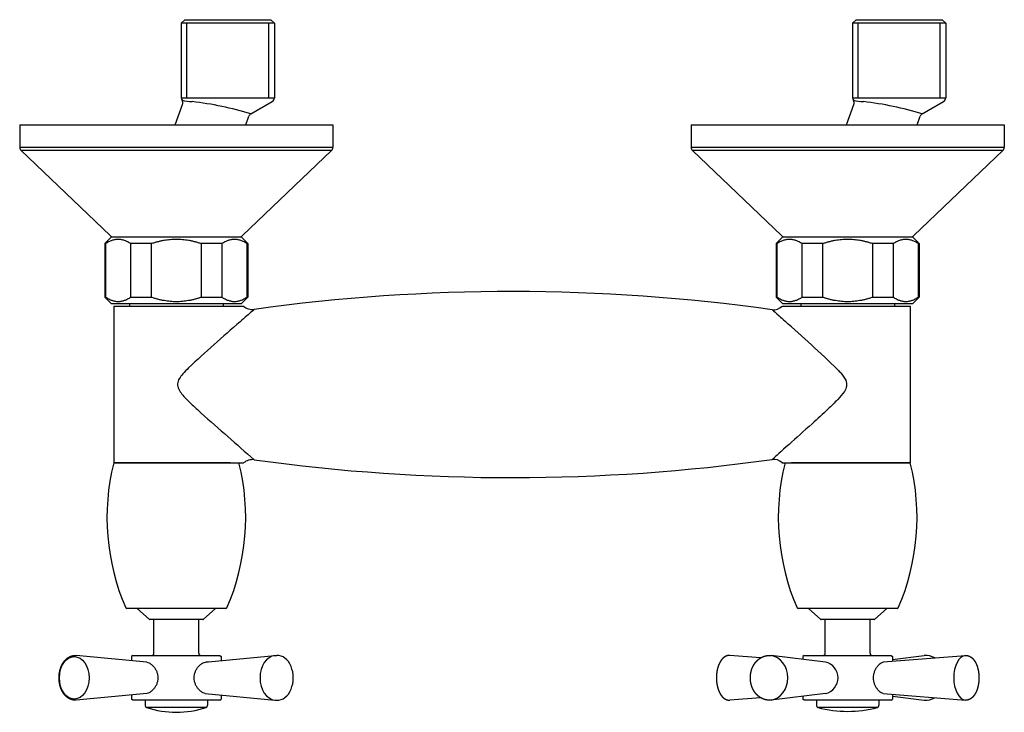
# Model space of a CAD drawing. Header units: millimetres. Extents: x -0.11 to 0.11, y -0.131 to 0.023.
import ezdxf

# ---------------------------------------------------------------- set-up
doc = ezdxf.new("R2010")
doc.units = ezdxf.units.MM
doc.layers.add('BLOCKS', color=3, linetype='Continuous')

msp = doc.modelspace()

# ---------------------------------------------------------------- linework, layer by layer
at = {"layer": 'BLOCKS'}
for p, q in [((-0.07310000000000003, 0.02349999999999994), (-0.07390000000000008, 0.02269999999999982)), ((-0.05310000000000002, 0.02269999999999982), (-0.07389999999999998, 0.02269999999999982)), ((-0.07389999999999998, 0.02269999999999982), (-0.07389999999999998, 0.006077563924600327)), ((-0.07310000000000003, 0.02349999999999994), (-0.05389999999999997, 0.02349999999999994)), ((-0.07267200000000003, 0.006077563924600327), (-0.07267200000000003, 0.02269999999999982)), ((-0.05432799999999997, 0.006077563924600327), (-0.05432799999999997, 0.02269999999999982)), ((-0.05389999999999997, 0.02349999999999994), (-0.05310000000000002, 0.02269999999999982)), ((-0.05310000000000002, 0.02269999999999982), (-0.05310000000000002, 0.006077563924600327)), ((0.07690000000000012, 0.02349999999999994), (0.07609999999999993, 0.02269999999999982)), ((0.09690000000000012, 0.02269999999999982), (0.07609999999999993, 0.02269999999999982)), ((0.07609999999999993, 0.02269999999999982), (0.07609999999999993, 0.006077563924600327)), ((0.07690000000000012, 0.02349999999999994), (0.09609999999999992, 0.02349999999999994)), ((0.07732799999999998, 0.006077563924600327), (0.07732799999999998, 0.02269999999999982)), ((0.095672, 0.006077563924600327), (0.095672, 0.02269999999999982)), ((0.09609999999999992, 0.02349999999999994), (0.09690000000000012, 0.02269999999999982)), ((0.09690000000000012, 0.02269999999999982), (0.09690000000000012, 0.006077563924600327)), ((-0.07528778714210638, 0), (-0.07359225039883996, 0.00457057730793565)), ((-0.07389999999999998, 0.006077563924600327), (-0.05310000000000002, 0.006077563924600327)), ((-0.05833762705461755, 0.002478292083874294), (-0.05360027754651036, 0.00521137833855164)), ((0.07471221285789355, 0), (0.07640774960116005, 0.00457057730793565)), ((0.07609999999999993, 0.006077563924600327), (0.09690000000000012, 0.006077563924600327)), ((0.09166237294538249, 0.002478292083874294), (0.09639972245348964, 0.00521137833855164)), ((-0.11, 0), (-0.11, -0.005)), ((-0.11, 0), (-0.04, 0)), ((-0.05950253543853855, 0), (-0.05877547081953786, 0.001959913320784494)), ((-0.04, 0), (-0.04, -0.005)), ((0.04, 0), (0.04, -0.005)), ((0.04, 0), (0.11, 0)), ((0.0904974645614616, 0), (0.091224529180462, 0.001959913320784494)), ((0.11, 0), (0.11, -0.005)), ((-0.11, -0.005), (-0.04, -0.005)), ((-0.08978983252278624, -0.02472328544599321), (-0.1096905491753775, -0.005723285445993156)), ((-0.04030945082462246, -0.005723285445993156), (-0.1096905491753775, -0.005723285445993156)), ((-0.06021016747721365, -0.02472328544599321), (-0.04030945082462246, -0.005723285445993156)), ((0.04, -0.005), (0.11, -0.005)), ((0.1096905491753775, -0.005723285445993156), (0.04030945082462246, -0.005723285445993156)), ((0.06021016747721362, -0.02472328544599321), (0.04030945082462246, -0.005723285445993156)), ((0.08978983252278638, -0.02472328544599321), (0.1096905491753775, -0.005723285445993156)), ((-0.08950000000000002, -0.025), (-0.09100000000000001, -0.02650000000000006)), ((-0.08950000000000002, -0.025), (-0.06050000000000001, -0.025)), ((-0.06050000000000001, -0.025), (-0.05899999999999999, -0.02650000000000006)), ((0.06049999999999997, -0.025), (0.05899999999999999, -0.02650000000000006)), ((0.06049999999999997, -0.025), (0.08950000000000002, -0.025)), ((0.08950000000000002, -0.025), (0.09100000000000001, -0.02650000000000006)), ((-0.09100000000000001, -0.02650000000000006), (-0.09100000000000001, -0.03850000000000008)), ((-0.0907742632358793, -0.02650000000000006), (-0.09100000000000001, -0.02650000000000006)), ((-0.0907742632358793, -0.03850000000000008), (-0.0907742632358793, -0.02650000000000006)), ((-0.08520649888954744, -0.02650000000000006), (-0.08520649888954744, -0.03850000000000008)), ((-0.08056776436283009, -0.02650000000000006), (-0.08520649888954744, -0.02650000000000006)), ((-0.08056776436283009, -0.03850000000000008), (-0.08056776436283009, -0.02650000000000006)), ((-0.06943223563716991, -0.02650000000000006), (-0.06943223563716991, -0.03850000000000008)), ((-0.06479350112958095, -0.02650000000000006), (-0.06943223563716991, -0.02650000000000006)), ((-0.06479350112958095, -0.03850000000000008), (-0.06479350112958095, -0.02650000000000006)), ((-0.05922573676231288, -0.02650000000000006), (-0.05922573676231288, -0.03850000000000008)), ((-0.05899999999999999, -0.02650000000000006), (-0.05922573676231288, -0.02650000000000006)), ((-0.05899999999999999, -0.02650000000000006), (-0.05899999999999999, -0.03850000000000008)), ((0.05899999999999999, -0.02650000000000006), (0.05899999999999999, -0.03850000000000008)), ((0.05922573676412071, -0.02650000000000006), (0.05899999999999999, -0.02650000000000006)), ((0.05922573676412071, -0.03850000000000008), (0.05922573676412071, -0.02650000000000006)), ((0.06479350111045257, -0.02650000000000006), (0.06479350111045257, -0.03850000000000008)), ((0.06943223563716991, -0.02650000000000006), (0.06479350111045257, -0.02650000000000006)), ((0.06943223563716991, -0.03850000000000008), (0.06943223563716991, -0.02650000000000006)), ((0.08056776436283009, -0.02650000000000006), (0.08056776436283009, -0.03850000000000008)), ((0.0852064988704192, -0.02650000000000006), (0.08056776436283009, -0.02650000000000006)), ((0.0852064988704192, -0.03850000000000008), (0.0852064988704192, -0.02650000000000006)), ((0.09077426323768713, -0.02650000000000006), (0.09077426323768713, -0.03850000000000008)), ((0.09100000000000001, -0.02650000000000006), (0.09077426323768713, -0.02650000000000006)), ((0.09100000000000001, -0.02650000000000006), (0.09100000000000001, -0.03850000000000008)), ((-0.09100000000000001, -0.03850000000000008), (-0.0907742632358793, -0.03850000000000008)), ((-0.08950000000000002, -0.04000000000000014), (-0.09100000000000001, -0.03850000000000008)), ((-0.08520649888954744, -0.03850000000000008), (-0.08056776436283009, -0.03850000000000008)), ((-0.06943223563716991, -0.03850000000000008), (-0.06479350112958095, -0.03850000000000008)), ((-0.06050000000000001, -0.04000000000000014), (-0.05899999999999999, -0.03850000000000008)), ((-0.05922573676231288, -0.03850000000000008), (-0.05899999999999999, -0.03850000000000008)), ((0.05899999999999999, -0.03850000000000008), (0.05922573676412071, -0.03850000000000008)), ((0.06049999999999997, -0.04000000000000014), (0.05899999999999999, -0.03850000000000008)), ((0.06479350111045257, -0.03850000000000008), (0.06943223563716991, -0.03850000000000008)), ((0.08056776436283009, -0.03850000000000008), (0.0852064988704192, -0.03850000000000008)), ((0.08950000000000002, -0.04000000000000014), (0.09100000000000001, -0.03850000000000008)), ((0.09077426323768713, -0.03850000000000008), (0.09100000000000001, -0.03850000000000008)), ((-0.06050000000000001, -0.04000000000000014), (-0.08950000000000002, -0.04000000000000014)), ((-0.08899999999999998, -0.04050000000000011), (-0.0628657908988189, -0.04050000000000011)), ((-0.08899999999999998, -0.04050000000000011), (-0.08899999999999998, -0.07550000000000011)), ((-0.0855, -0.04000000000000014), (-0.0855, -0.04050000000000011)), ((-0.0645, -0.04000000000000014), (-0.0645, -0.04050000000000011)), ((-0.06286579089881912, -0.04049999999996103), (-0.06075000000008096, -0.04049999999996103)), ((-0.06075000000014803, -0.04050000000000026), (-0.05996462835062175, -0.04050000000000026)), ((0.06033995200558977, -0.04050000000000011), (0.06100000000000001, -0.04050000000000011)), ((0.08950000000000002, -0.04000000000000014), (0.06049999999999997, -0.04000000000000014)), ((0.06100000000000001, -0.04050000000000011), (0.06243405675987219, -0.04050000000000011)), ((0.0624340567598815, -0.04050000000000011), (0.08899999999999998, -0.04050000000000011)), ((0.06450000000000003, -0.04000000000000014), (0.06450000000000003, -0.04050000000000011)), ((0.08549999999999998, -0.04000000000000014), (0.08549999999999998, -0.04050000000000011)), ((0.08899999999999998, -0.04050000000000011), (0.08899999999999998, -0.07550000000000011)), ((-0.08899999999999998, -0.07550000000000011), (-0.06286579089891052, -0.07550000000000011)), ((-0.06286579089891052, -0.07550000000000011), (-0.08899999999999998, -0.07550000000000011)), ((-0.06286579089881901, -0.07550000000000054), (-0.05996462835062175, -0.07550000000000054)), ((0.06033995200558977, -0.07550000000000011), (0.06243405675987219, -0.07550000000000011)), ((0.08899999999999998, -0.07550000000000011), (0.06243405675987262, -0.07550000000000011)), ((0.06243405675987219, -0.07550000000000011), (0.08899999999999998, -0.07550000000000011)), ((-0.0639136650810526, -0.1079999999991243), (-0.08608633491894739, -0.1079999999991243)), ((-0.08107151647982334, -0.1104349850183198), (-0.08367848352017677, -0.1080650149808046)), ((-0.06892848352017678, -0.1104349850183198), (-0.06632151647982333, -0.1080650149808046)), ((0.08608633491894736, -0.1079999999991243), (0.06391366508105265, -0.1079999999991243)), ((0.06892848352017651, -0.1104349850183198), (0.06632151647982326, -0.1080650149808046)), ((0.0810715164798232, -0.1104349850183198), (0.08367848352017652, -0.1080650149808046)), ((-0.06909665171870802, -0.1105000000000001), (-0.08090334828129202, -0.1105000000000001)), ((-0.08000000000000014, -0.118), (-0.08000000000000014, -0.1105000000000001)), ((-0.07000000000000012, -0.118), (-0.07000000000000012, -0.1105000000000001)), ((0.08090334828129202, -0.1105000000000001), (0.06909665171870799, -0.1105000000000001)), ((0.07000000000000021, -0.118), (0.07000000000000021, -0.1105000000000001)), ((0.08000000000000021, -0.118), (0.08000000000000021, -0.1105000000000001)), ((-0.08159040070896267, -0.1199765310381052), (-0.09739316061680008, -0.1185203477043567)), ((-0.08475000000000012, -0.1185000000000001), (-0.08500000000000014, -0.11875)), ((-0.08500000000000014, -0.11875), (-0.08500000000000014, -0.119662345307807)), ((-0.08475000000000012, -0.1185000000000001), (-0.06525000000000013, -0.1185000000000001)), ((-0.0678031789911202, -0.1199093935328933), (-0.05297910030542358, -0.1185210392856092)), ((-0.06525000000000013, -0.1185000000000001), (-0.06500000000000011, -0.11875)), ((-0.06500000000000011, -0.11875), (-0.06500000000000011, -0.1196468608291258)), ((-0.05297910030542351, -0.1185210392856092), (-0.0525485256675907, -0.1185156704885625)), ((0.0555440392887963, -0.1190557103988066), (0.0486704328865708, -0.1185146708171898)), ((0.0700557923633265, -0.1199861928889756), (0.05787680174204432, -0.1185344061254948)), ((0.0652500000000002, -0.1185000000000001), (0.06500000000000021, -0.11875)), ((0.06500000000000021, -0.11875), (0.06500000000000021, -0.1193835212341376)), ((0.0652500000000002, -0.1185000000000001), (0.08475000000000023, -0.1185000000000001)), ((0.08295105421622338, -0.1199612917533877), (0.1013295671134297, -0.1185146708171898)), ((0.08475000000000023, -0.1185000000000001), (0.08500000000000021, -0.11875)), ((0.08500000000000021, -0.1193835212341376), (0.0921231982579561, -0.1185344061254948)), ((0.08500000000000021, -0.11875), (0.08500000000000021, -0.1198000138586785)), ((-0.08159040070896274, -0.127023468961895), (-0.09739316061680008, -0.1284796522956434)), ((-0.08500000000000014, -0.1273376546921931), (-0.08500000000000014, -0.12825)), ((-0.06853737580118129, -0.1270218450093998), (-0.05297910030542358, -0.1284789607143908)), ((-0.06500000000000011, -0.1273531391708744), (-0.06500000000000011, -0.12825)), ((0.0700557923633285, -0.127013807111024), (0.05787680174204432, -0.1284655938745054)), ((0.08295105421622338, -0.1270387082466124), (0.1013295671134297, -0.1284853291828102)), ((0.08500000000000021, -0.1271999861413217), (0.08500000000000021, -0.12825)), ((-0.08475000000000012, -0.1285000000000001), (-0.08500000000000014, -0.12825)), ((-0.06525000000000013, -0.1285000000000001), (-0.08475000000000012, -0.1285000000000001)), ((-0.08200000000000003, -0.1285000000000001), (-0.08200000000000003, -0.1296323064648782)), ((-0.068, -0.1285000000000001), (-0.068, -0.1296323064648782)), ((-0.06525000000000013, -0.1285000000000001), (-0.06500000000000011, -0.12825)), ((-0.05297910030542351, -0.128478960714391), (-0.05254852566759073, -0.1284843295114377)), ((0.0555440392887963, -0.1279442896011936), (0.0486704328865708, -0.1284853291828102)), ((0.06500000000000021, -0.1276164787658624), (0.06500000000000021, -0.12825)), ((0.0652500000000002, -0.1285000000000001), (0.06500000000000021, -0.12825)), ((0.08475000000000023, -0.1285000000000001), (0.0652500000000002, -0.1285000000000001)), ((0.06799999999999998, -0.1285000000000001), (0.06799999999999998, -0.1296323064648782)), ((0.08200000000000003, -0.1285000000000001), (0.08200000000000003, -0.1296323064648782)), ((0.08475000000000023, -0.1285000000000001), (0.08500000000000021, -0.12825)), ((0.08500000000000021, -0.1276164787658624), (0.0921231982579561, -0.1284655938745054)), ((-0.06836884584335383, -0.1301147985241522), (-0.08163115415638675, -0.1301147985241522)), ((0.08163115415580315, -0.1301147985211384), (0.06836884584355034, -0.130114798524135))]:
    msp.add_line(p, q, dxfattribs=at)
for centre, radius, start, end in [((-0.07289999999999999, 0.006077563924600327), 0.001, 180, 215.4217033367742), ((-0.06939395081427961, 0.03031055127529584), 0.02518600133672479, 260.1213580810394, 265.2410212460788), ((-0.0745348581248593, 0.004917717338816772), 0.001004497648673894, 339.7824463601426, 35.28602782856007), ((-0.08107551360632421, -0.07390693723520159), 0.07969764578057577, 73.42310697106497, 83.08740043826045), ((-0.05410000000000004, 0.006077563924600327), 0.001, 299.9816393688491, 0), ((0.07709999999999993, 0.006077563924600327), 0.001, 180, 215.4217033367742), ((0.0754651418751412, 0.004917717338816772), 0.001004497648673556, 339.7824463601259, 35.28602782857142), ((0.08060604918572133, 0.03031055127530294), 0.02518600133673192, 260.1213580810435, 265.2410212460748), ((0.06892448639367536, -0.07390693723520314), 0.07969764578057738, 73.42310697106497, 83.08740043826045), ((0.09590000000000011, 0.006077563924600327), 0.001, 299.9816393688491, 0), ((-0.05783200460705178, 0.001607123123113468), 0.001007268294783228, 120.1306818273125, 159.4977283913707), ((0.0921679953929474, 0.001607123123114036), 0.001007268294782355, 120.1306818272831, 159.4977283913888), ((-0.109, -0.005), 0.001, 180, 226.3264034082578), ((-0.04100000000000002, -0.005), 0.001, 313.6735965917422, 0), ((0.04100000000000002, -0.005), 0.001, 180, 226.3264034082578), ((0.109, -0.005), 0.001, 313.6735965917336, 0), ((-0.08909928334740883, -0.02400000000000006), 0.001, 226.3264034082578, 270), ((-0.06090071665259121, -0.02400000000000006), 0.001, 270, 313.6735965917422), ((0.06090071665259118, -0.02400000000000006), 0.001, 226.3264034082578, 270), ((0.08909928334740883, -0.02400000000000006), 0.0009999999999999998, 270, 313.6735965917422), ((0, -0.4555000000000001), 0.4182789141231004, 82.00840228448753, 97.91338919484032), ((-0.057997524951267, -0.03822443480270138), 0.003007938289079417, 229.1583537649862, 277.8447782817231), ((0.05849908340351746, -0.03880493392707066), 0.002502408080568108, 262.0373343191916, 317.3612256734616), ((0.2153810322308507, -0.3648649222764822), 0.4233453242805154, 130.7123093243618, 132.8038640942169), ((-0.1675430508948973, -0.3042007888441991), 0.3464473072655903, 46.10352433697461, 48.72491091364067), ((1.224959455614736, 1.395510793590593), 1.951083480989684, 228.4393050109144, 228.901853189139), ((-0.05799752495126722, -0.07777556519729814), 0.003007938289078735, 82.1552217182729, 130.8416462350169), ((0, 0.3394999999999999), 0.4182789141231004, 262.0866108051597, 277.9915977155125), ((0.05849908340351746, -0.07719506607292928), 0.002502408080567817, 42.6387743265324, 97.96266568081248), ((-0.03998360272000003, -0.08771880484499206), 0.05051639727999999, 166.0025923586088, 203.4844842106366), ((-0.1100163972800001, -0.08771880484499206), 0.05051639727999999, 336.5155157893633, 13.99740764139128), ((0.1100163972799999, -0.08771880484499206), 0.05051639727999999, 166.0025923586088, 203.4844842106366), ((0.03998360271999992, -0.08771880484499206), 0.05051639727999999, 336.5155157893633, 13.99740764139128), ((-0.08608633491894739, -0.1077499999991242), 0.00025, 203.4844842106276, 270), ((-0.083846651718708, -0.1082499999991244), 0.00025, 47.72631098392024, 90), ((-0.066153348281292, -0.1082499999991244), 0.00025, 90, 132.2736890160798), ((-0.0639136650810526, -0.1077499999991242), 0.00025, 270, 336.5155157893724), ((0.06391366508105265, -0.1077499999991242), 0.00025, 203.484484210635, 270), ((0.066153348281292, -0.1082499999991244), 0.00025, 47.72631098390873, 90), ((0.083846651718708, -0.1082499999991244), 0.00025, 90, 132.2736890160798), ((0.08608633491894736, -0.1077499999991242), 0.00025, 270, 336.5155157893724), ((-0.08090334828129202, -0.1102500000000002), 0.00025, 227.7263109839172, 270), ((-0.06909665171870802, -0.1102500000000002), 0.00025, 270, 312.2736890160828), ((0.06909665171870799, -0.1102500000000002), 0.00025, 227.7263109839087, 270), ((0.08090334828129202, -0.1102500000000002), 0.00025, 270, 312.2736890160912), ((-0.08050000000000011, -0.118), 0.0005, 270, 0), ((-0.0695000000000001, -0.118), 0.0005, 180, 270), ((0.06950000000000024, -0.118), 0.0005, 270, 0), ((0.08050000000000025, -0.118), 0.0005, 180, 270), ((0.09253687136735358, -0.1221590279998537), 0.003648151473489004, 58.26615614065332, 96.51091706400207), ((0.06923773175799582, -0.1235000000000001), 0.003607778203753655, 283.1057552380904, 76.89424476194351), ((-0.08149999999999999, -0.1296323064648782), 0.0005000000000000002, 180, 254.7929265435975), ((-0.06850000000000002, -0.1296323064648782), 0.0005, 285.2070734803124, 0), ((0.06850000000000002, -0.1296323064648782), 0.0005, 180, 254.7929265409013), ((0.08149999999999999, -0.1296323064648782), 0.0005, 285.207073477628, 0), ((0.09253872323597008, -0.1248460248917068), 0.003643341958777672, 263.4511375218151, 301.7499268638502), ((-0.07499999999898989, -0.1104656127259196), 0.02073795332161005, 251.3516289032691, 288.6483710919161), ((0.0749999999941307, -0.1057199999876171), 0.02528000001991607, 254.7929265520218, 285.207073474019)]:
    msp.add_arc(centre, radius, start, end, dxfattribs=at)
for centre, major_axis, ratio, start_param, end_param in [((0.0733987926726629, -0.05432737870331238), (-0.001950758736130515, -0.001563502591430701), 0.06086546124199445, 1.296871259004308, 1.327914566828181), ((-0.05274219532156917, -0.1235000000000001), (0, 0.004990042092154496), 0.7127733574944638, 0.06665614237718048, 3.074936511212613), ((-0.05238110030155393, -0.1235000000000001), (0, 0.004990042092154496), 0.7013944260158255, 3.093738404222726, 6.331039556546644), ((0.05746560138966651, -0.1235000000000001), (0, -0.004990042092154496), 0.8334803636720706, 1.570796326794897, 3.042563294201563), ((0.09253439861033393, -0.1235000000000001), (0, 0.004990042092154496), 0.8334803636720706, 5.810190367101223, 6.382214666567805), ((0.1014493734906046, -0.1235000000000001), (0, 0.004990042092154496), 0.5525490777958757, 0.04346519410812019, 3.098127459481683), ((0.05746560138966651, -0.1235000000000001), (0, -0.004990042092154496), 0.8334803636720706, 0.09902935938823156, 1.570796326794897), ((0.09253439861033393, -0.1235000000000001), (0, 0.004990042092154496), 0.8334803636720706, 3.042563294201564, 3.614587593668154)]:
    msp.add_ellipse(centre, major_axis=major_axis, ratio=ratio, start_param=start_param, end_param=end_param, dxfattribs=at)
msp.add_ellipse((-0.09780874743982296, -0.1235000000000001), major_axis=(0, 0.004740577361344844), ratio=0.7013944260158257, dxfattribs=at)
for points, weights in [([(-0.0907742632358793, -0.02650000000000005), (-0.08799038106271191, -0.02456250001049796), (-0.08520649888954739, -0.02650000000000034)], [1.435483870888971, 1.531182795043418, 1.43548387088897]), ([(-0.08056776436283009, -0.02650000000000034), (-0.07499999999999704, -0.02456249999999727), (-0.06943223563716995, -0.02650000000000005)], [1.435483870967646, 1.531182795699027, 1.435483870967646]), ([(-0.06479350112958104, -0.02650000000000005), (-0.06200961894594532, -0.0245624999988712), (-0.05922573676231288, -0.02650000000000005)], [1.43548387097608, 1.531182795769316, 1.435483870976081]), ([(0.05922573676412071, -0.02650000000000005), (0.06200961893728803, -0.02456250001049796), (0.06479350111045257, -0.02650000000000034)], [1.435483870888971, 1.531182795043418, 1.43548387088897]), ([(0.06943223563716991, -0.02650000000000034), (0.07500000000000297, -0.02456249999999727), (0.08056776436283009, -0.02650000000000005)], [1.435483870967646, 1.531182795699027, 1.435483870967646]), ([(0.0852064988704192, -0.02650000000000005), (0.08799038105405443, -0.0245624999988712), (0.09077426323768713, -0.02650000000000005)], [1.43548387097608, 1.531182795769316, 1.435483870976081]), ([(-0.08520649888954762, -0.03850000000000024), (-0.08799038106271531, -0.04043749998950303), (-0.09077426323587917, -0.03850000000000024)], [1.449596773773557, 1.546236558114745, 1.449596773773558]), ([(-0.06943223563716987, -0.03850000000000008), (-0.07500000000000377, -0.04043750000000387), (-0.08056776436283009, -0.03850000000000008)], [1.449596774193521, 1.546236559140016, 1.449596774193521]), ([(-0.05922573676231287, -0.03849999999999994), (-0.06200961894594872, -0.04043750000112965), (-0.06479350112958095, -0.03849999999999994)], [1.449596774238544, 1.546236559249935, 1.449596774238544]), ([(0.06479350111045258, -0.03850000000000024), (0.06200961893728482, -0.04043749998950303), (0.05922573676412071, -0.03850000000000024)], [1.449596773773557, 1.546236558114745, 1.449596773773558]), ([(0.08056776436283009, -0.03850000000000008), (0.07499999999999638, -0.04043750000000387), (0.06943223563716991, -0.03850000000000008)], [1.449596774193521, 1.546236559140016, 1.449596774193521]), ([(0.09077426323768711, -0.03849999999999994), (0.08799038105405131, -0.04043750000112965), (0.0852064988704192, -0.03849999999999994)], [1.449596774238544, 1.546236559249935, 1.449596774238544])]:
    msp.add_rational_spline(points, weights, degree=2, dxfattribs=at)
for points, degree, knots in [([(-0.05758697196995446, -0.04120422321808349), (-0.05759649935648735, -0.04121258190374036), (-0.05780110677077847, -0.04139159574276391), (-0.05875669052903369, -0.04222758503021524), (-0.05966112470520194, -0.04301845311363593), (-0.06074999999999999, -0.04397107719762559)], 3, [25.99391426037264, 25.99391426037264, 25.99391426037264, 25.99391426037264, 30.6283946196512, 30.6283946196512, 37.13155399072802, 37.13155399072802, 37.13155399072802, 37.13155399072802]), ([(0.05815243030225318, -0.04128321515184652), (0.05815378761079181, -0.04128442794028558), (0.05818761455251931, -0.04131465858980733), (0.0584602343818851, -0.0415582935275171), (0.05896436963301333, -0.04200880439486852), (0.06005899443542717, -0.04298716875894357), (0.06050710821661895, -0.04338765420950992), (0.06100000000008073, -0.04382842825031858)], 3, [172.4936547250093, 172.4936547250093, 172.4936547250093, 172.4936547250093, 174.3565574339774, 174.3565574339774, 179.8405366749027, 179.8405366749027, 182.8639050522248, 182.8639050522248, 182.8639050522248, 182.8639050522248]), ([(-0.07227821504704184, -0.05426321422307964), (-0.07272313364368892, -0.05470690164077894), (-0.07315230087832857, -0.05516156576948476), (-0.07412780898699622, -0.05630361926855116), (-0.07468138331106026, -0.0570374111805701), (-0.07480312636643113, -0.05867542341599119), (-0.07430325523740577, -0.05944901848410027), (-0.07315692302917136, -0.06086578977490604), (-0.07246187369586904, -0.06155180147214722), (-0.07098265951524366, -0.06297172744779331), (-0.07019243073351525, -0.0636927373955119), (-0.06941481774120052, -0.06439399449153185)], 3, [55.5458884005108, 55.5458884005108, 55.5458884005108, 55.5458884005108, 57.63281155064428, 57.63281155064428, 60.60631702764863, 60.60631702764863, 63.57982250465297, 63.57982250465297, 66.81047786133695, 66.81047786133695, 70.30618777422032, 70.30618777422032, 70.30618777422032, 70.30618777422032]), ([(0.07296270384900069, -0.05486463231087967), (0.07308072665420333, -0.05499174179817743), (0.0731970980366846, -0.0551197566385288), (0.07380348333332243, -0.05580633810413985), (0.07428360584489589, -0.05639303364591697), (0.07492475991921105, -0.05785253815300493), (0.0747408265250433, -0.05877118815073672), (0.07384566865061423, -0.06017830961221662), (0.07331615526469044, -0.06076467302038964), (0.07207685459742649, -0.06207163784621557), (0.07134344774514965, -0.06277666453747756), (0.06942499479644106, -0.06458722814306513), (0.06822330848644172, -0.06567977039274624), (0.06519707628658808, -0.0684181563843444), (0.0634208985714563, -0.0700061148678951), (0.06018226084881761, -0.07290330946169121), (0.05880768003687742, -0.07413120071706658), (0.05821439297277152, -0.07466141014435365), (0.05815811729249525, -0.07471170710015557), (0.05815243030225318, -0.07471678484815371)], 3, [67.10536075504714, 67.10536075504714, 67.10536075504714, 67.10536075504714, 67.67491206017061, 67.67491206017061, 70.12843116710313, 70.12843116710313, 73.16985064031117, 73.16985064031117, 75.75784596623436, 75.75784596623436, 79.07681057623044, 79.07681057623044, 84.38715395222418, 84.38715395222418, 92.88370335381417, 92.88370335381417, 102.5237834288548, 102.5237834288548, 104.9960360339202, 104.9960360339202, 104.9960360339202, 104.9960360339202]), ([(-0.09739316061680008, -0.1284796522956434), (-0.09750527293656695, -0.1284875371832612), (-0.09761753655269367, -0.1284905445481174), (-0.09772981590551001, -0.1284886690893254), (-0.09784197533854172, -0.1284819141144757), (-0.09795387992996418, -0.1284702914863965), (-0.0980653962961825, -0.1284538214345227), (-0.09817639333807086, -0.1284325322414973), (-0.09828674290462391, -0.1284064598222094), (-0.09839632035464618, -0.12837564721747), (-0.09850500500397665, -0.1283401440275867), (-0.09861418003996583, -0.1282994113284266), (-0.09872220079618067, -0.1282539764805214), (-0.09882895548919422, -0.128203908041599), (-0.0989343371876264, -0.1281492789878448), (-0.09903824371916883, -0.128090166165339), (-0.09914057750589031, -0.1280266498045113), (-0.09924124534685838, -0.1279588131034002), (-0.09934015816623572, -0.1278867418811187), (-0.09943723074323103, -0.1278105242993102), (-0.09953238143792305, -0.1277302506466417), (-0.09962870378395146, -0.1276430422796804), (-0.09972280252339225, -0.1275516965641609), (-0.0998145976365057, -0.1274563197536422), (-0.09990401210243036, -0.1273570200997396), (-0.09999097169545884, -0.1272539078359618), (-0.1000754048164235, -0.1271470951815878), (-0.100157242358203, -0.1270366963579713), (-0.1002364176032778, -0.1269228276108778), (-0.1003128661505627, -0.1268056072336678), (-0.100386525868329, -0.1266851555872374), (-0.1004520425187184, -0.1265711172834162), (-0.1005150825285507, -0.1264545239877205), (-0.1005756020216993, -0.1263354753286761), (-0.1006335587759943, -0.1262140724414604), (-0.1006889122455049, -0.1260904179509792), (-0.1007416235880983, -0.1259646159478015), (-0.1007916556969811, -0.1258367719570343), (-0.1008389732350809, -0.1257069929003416), (-0.1008835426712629, -0.1255753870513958), (-0.1009253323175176, -0.1254420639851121), (-0.1009643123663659, -0.125307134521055), (-0.101000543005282, -0.1251703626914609), (-0.1010338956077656, -0.1250322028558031), (-0.1010643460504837, -0.1248927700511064), (-0.1010918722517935, -0.1247521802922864), (-0.1011164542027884, -0.1246105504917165), (-0.1011380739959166, -0.1244679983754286), (-0.1011567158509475, -0.1243246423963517), (-0.1011723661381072, -0.1241806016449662), (-0.1011850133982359, -0.1240359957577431), (-0.1011946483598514, -0.1238909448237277), (-0.1012012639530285, -0.1237455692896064), (-0.1012048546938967, -0.1236000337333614), (-0.1012054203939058, -0.1234544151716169), (-0.1012029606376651, -0.123308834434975), (-0.1011974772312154, -0.123163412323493), (-0.1011889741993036, -0.1230182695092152), (-0.1011774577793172, -0.12287352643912), (-0.1011629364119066, -0.1227293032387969), (-0.1011454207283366, -0.1225857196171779), (-0.101124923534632, -0.1224428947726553), (-0.1011014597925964, -0.1223009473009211), (-0.1010750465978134, -0.1221599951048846), (-0.1010456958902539, -0.1220201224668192), (-0.1010134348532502, -0.1218814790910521), (-0.1009782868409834, -0.121744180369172), (-0.1009402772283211, -0.1216083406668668), (-0.1008994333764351, -0.1214740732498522), (-0.1008557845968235, -0.1213414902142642), (-0.1008093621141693, -0.1212107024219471), (-0.1007601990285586, -0.1210818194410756), (-0.100708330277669, -0.1209549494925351), (-0.1006537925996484, -0.1208301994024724), (-0.1005966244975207, -0.120707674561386), (-0.1005369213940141, -0.1205875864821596), (-0.1004746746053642, -0.120469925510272), (-0.100409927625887, -0.1203547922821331), (-0.1003427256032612, -0.1202422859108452), (-0.1002731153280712, -0.1201325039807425), (-0.1002011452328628, -0.1200255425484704), (-0.1001268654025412, -0.1199214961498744), (-0.1000503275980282, -0.1198204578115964), (-0.09997158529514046, -0.1197225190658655), (-0.09989069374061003, -0.1196277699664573), (-0.09980771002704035, -0.119536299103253), (-0.099715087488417, -0.119440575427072), (-0.0996201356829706, -0.1193489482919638), (-0.0995229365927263, -0.1192615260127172), (-0.0994235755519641, -0.1191784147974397), (-0.09932214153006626, -0.1190997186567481), (-0.09921872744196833, -0.1190255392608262), (-0.09911343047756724, -0.118955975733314), (-0.09900635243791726, -0.1188911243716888), (-0.09889760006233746, -0.1188310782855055), (-0.09878728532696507, -0.1187759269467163), (-0.09867901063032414, -0.1187272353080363), (-0.09856949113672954, -0.1186832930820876), (-0.09845884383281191, -0.1186441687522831), (-0.09834719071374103, -0.1186099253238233), (-0.09823465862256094, -0.1185806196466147), (-0.09812137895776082, -0.118556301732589), (-0.0980074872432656, -0.1185370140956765), (-0.09789312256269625, -0.1185227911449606), (-0.09777842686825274, -0.1185136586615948), (-0.09766354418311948, -0.1185096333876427), (-0.09757334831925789, -0.118510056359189), (-0.09748319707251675, -0.118513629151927), (-0.09739316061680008, -0.1185203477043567)], 1, [3.077050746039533, 3.077050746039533, 3.1075537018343, 3.138056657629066, 3.168559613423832, 3.199062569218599, 3.229565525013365, 3.260068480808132, 3.290571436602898, 3.321074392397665, 3.351577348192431, 3.382080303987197, 3.41301025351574, 3.443940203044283, 3.474870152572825, 3.505800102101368, 3.53673005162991, 3.567660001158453, 3.598589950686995, 3.629519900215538, 3.660449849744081, 3.691379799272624, 3.723375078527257, 3.755370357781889, 3.787365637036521, 3.819360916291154, 3.851356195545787, 3.883351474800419, 3.915346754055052, 3.947342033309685, 3.979337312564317, 4.01133259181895, 4.04088976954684, 4.070446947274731, 4.100004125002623, 4.129561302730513, 4.159118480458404, 4.188675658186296, 4.218232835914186, 4.247790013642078, 4.277347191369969, 4.306904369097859, 4.336461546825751, 4.366093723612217, 4.395725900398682, 4.425358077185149, 4.454990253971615, 4.484622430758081, 4.514254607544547, 4.543886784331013, 4.573518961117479, 4.603151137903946, 4.63278331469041, 4.662415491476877, 4.692038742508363, 4.721661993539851, 4.751285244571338, 4.780908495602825, 4.810531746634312, 4.840154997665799, 4.869778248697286, 4.899401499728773, 4.92902475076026, 4.958648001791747, 4.988271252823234, 5.017901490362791, 5.047531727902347, 5.077161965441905, 5.106792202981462, 5.136422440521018, 5.166052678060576, 5.195682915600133, 5.225313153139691, 5.254943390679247, 5.284573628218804, 5.314203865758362, 5.34380731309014, 5.373410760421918, 5.403014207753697, 5.432617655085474, 5.462221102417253, 5.491824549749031, 5.521427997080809, 5.551031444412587, 5.580634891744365, 5.610238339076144, 5.639841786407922, 5.672060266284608, 5.704278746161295, 5.73649722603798, 5.768715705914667, 5.800934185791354, 5.83315266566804, 5.865371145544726, 5.897589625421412, 5.929808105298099, 5.962026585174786, 5.993246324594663, 6.024466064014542, 6.055685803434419, 6.086905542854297, 6.118125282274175, 6.149345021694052, 6.18056476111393, 6.211784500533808, 6.243004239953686, 6.274223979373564, 6.298725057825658, 6.323226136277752, 6.347727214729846, 6.347727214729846]), ([(0.0486704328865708, -0.1185146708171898), (0.04858184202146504, -0.1185100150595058), (0.0484931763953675, -0.1185099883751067), (0.04840458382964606, -0.1185145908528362), (0.04831621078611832, -0.1185238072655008), (0.04822819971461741, -0.1185376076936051), (0.04814068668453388, -0.1185559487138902), (0.04805379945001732, -0.1185787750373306), (0.04796765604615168, -0.1186060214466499), (0.0478823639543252, -0.1186376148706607), (0.0477980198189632, -0.1186734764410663), (0.04771052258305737, -0.1187156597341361), (0.0476242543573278, -0.1187623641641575), (0.04753929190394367, -0.1188134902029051), (0.04745570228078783, -0.1188689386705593), (0.04737354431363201, -0.1189286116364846), (0.04729287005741, -0.1189924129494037), (0.04721372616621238, -0.1190602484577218), (0.04713615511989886, -0.119132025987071), (0.04706019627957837, -0.1192076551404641), (0.04698588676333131, -0.1192870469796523), (0.04691492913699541, -0.1193681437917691), (0.04684561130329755, -0.1194526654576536), (0.04677796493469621, -0.1195405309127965), (0.04671202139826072, -0.119631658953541), (0.04664781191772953, -0.1197259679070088), (0.04658536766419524, -0.1198233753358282), (0.04652471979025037, -0.1199237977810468), (0.04646589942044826, -0.1200271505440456), (0.04640893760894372, -0.1201333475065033), (0.04635386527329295, -0.1202423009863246), (0.04630071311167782, -0.1203539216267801), (0.04624900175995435, -0.1204692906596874), (0.0461993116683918, -0.1205871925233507), (0.046151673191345, -0.1207075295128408), (0.04610611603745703, -0.1208302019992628), (0.0460626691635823, -0.1209551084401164), (0.04602136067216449, -0.1210821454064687), (0.04598221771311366, -0.1212112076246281), (0.04594526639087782, -0.1213421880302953), (0.04591053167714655, -0.1214749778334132), (0.04587803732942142, -0.121609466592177), (0.04584780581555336, -0.1217455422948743), (0.04581735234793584, -0.121896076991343), (0.04578965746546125, -0.1220482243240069), (0.04576474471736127, -0.1222018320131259), (0.04574263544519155, -0.1223567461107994), (0.04572334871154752, -0.1225128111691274), (0.04570690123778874, -0.1226698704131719), (0.04569330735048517, -0.122827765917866), (0.04568257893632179, -0.1229863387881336), (0.04567472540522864, -0.1231454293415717), (0.04566975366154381, -0.1233048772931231), (0.0456676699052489, -0.1234640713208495), (0.04566845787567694, -0.1236233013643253), (0.04567211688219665, -0.1237824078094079), (0.04567864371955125, -0.123941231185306), (0.04568803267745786, -0.1240996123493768), (0.04570027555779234, -0.1242573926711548), (0.04571536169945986, -0.1244144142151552), (0.04573327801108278, -0.1245705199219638), (0.04575400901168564, -0.1247255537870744), (0.04577753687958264, -0.1248793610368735), (0.04580388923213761, -0.1250320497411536), (0.04583300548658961, -0.1251832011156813), (0.04586486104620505, -0.1253326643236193), (0.04589942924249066, -0.1254802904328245), (0.04593668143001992, -0.1256259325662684), (0.04597658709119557, -0.1257694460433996), (0.04601911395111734, -0.1259106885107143), (0.04606422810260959, -0.1260495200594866), (0.04611189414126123, -0.1261858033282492), (0.04616207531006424, -0.1263194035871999), (0.04621011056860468, -0.1264390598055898), (0.04626018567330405, -0.1265562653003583), (0.04631227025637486, -0.1266709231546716), (0.04636633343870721, -0.1267829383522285), (0.04642234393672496, -0.1268922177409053), (0.04648027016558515, -0.1269986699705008), (0.04654008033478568, -0.1271022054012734), (0.04660174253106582, -0.1272027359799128), (0.046665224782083, -0.1273001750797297), (0.04673049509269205, -0.1273944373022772), (0.04679752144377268, -0.1274854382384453), (0.0468661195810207, -0.1275729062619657), (0.04693640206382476, -0.1276569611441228), (0.04700833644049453, -0.1277375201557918), (0.04708188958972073, -0.1278145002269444), (0.04715702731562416, -0.1278878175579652), (0.04723371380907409, -0.1279573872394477), (0.04731191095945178, -0.1280231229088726), (0.04739157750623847, -0.1280849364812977), (0.04747266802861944, -0.1281427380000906), (0.04755513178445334, -0.1281964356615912), (0.04763891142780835, -0.1282459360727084), (0.04772696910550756, -0.1282926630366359), (0.04781628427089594, -0.1283346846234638), (0.04790676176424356, -0.1283718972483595), (0.04799829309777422, -0.1284042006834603), (0.04809075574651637, -0.1284315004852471), (0.0481840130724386, -0.1284537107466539), (0.0482779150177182, -0.1284707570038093), (0.04837229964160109, -0.1284825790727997), (0.04846699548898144, -0.1284891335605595), (0.04856182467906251, -0.1284903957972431), (0.04861615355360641, -0.1284887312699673), (0.0486704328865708, -0.1284853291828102)], 1, [6.239720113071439, 6.239720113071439, 6.268586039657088, 6.297451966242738, 6.326317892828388, 6.355183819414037, 6.384049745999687, 6.412915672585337, 6.441781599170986, 6.470647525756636, 6.499513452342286, 6.528379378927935, 6.558706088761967, 6.589032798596, 6.619359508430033, 6.649686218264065, 6.680012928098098, 6.710339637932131, 6.740666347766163, 6.770993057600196, 6.801319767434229, 6.831646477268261, 6.861268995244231, 6.8908915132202, 6.920514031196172, 6.950136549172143, 6.979759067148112, 7.009381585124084, 7.039004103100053, 7.068626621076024, 7.098249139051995, 7.127871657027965, 7.157494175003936, 7.187417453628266, 7.217340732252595, 7.247264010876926, 7.277187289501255, 7.307110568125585, 7.337033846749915, 7.366957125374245, 7.396880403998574, 7.426803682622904, 7.456726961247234, 7.486650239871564, 7.519382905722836, 7.552115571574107, 7.584848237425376, 7.617580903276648, 7.650313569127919, 7.683046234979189, 7.715778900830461, 7.748511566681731, 7.781244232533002, 7.813976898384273, 7.846617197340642, 7.879257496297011, 7.911897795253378, 7.944538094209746, 7.977178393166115, 8.009818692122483, 8.04245899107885, 8.07509929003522, 8.107739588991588, 8.140379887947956, 8.17307644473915, 8.205773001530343, 8.238469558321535, 8.27116611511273, 8.303862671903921, 8.336559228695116, 8.369255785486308, 8.401952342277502, 8.434648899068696, 8.467345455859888, 8.497231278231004, 8.527117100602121, 8.557002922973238, 8.586888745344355, 8.616774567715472, 8.64666039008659, 8.676546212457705, 8.706432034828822, 8.73631785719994, 8.766203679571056, 8.796089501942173, 8.825909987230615, 8.855730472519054, 8.885550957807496, 8.915371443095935, 8.945191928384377, 8.975012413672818, 9.004832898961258, 9.0346533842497, 9.06447386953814, 9.094294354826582, 9.124114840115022, 9.154989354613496, 9.18586386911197, 9.216738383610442, 9.247612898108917, 9.27848741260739, 9.309361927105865, 9.34023644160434, 9.371110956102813, 9.401985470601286, 9.43285998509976, 9.450551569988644, 9.468243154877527, 9.468243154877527]), ([(0.05787680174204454, -0.1284655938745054), (0.05774402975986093, -0.1284789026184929), (0.05761094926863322, -0.1284872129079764), (0.05747770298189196, -0.1284905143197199), (0.0573444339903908, -0.1284888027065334), (0.05721128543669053, -0.1284820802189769), (0.05707840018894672, -0.1284703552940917), (0.05694592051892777, -0.1284536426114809), (0.05681398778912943, -0.1284319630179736), (0.0566827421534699, -0.1284053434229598), (0.05655232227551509, -0.1283738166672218), (0.05642251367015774, -0.1283373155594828), (0.05629380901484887, -0.1282959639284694), (0.05616634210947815, -0.1282498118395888), (0.05604024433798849, -0.1281989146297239), (0.05591564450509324, -0.1281433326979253), (0.05579266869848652, -0.1280831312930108), (0.05567144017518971, -0.1280183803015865), (0.05555207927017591, -0.127949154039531), (0.05543470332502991, -0.1278755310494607), (0.05531942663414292, -0.1277975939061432), (0.05520494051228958, -0.1277143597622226), (0.05509283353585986, -0.1276268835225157), (0.05498321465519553, -0.1275352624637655), (0.05487618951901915, -0.127439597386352), (0.05477186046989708, -0.1273399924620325), (0.05467032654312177, -0.1272365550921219), (0.05457168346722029, -0.1271293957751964), (0.05447602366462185, -0.1270186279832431), (0.05438343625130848, -0.1269043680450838), (0.05429400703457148, -0.1267867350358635), (0.05420688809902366, -0.1266645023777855), (0.0541231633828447, -0.1265390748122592), (0.05404291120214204, -0.1264105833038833), (0.05396620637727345, -0.1262791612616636), (0.05389312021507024, -0.1261449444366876), (0.05382372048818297, -0.1260080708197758), (0.05375807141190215, -0.1258686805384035), (0.05369623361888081, -0.1257269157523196), (0.05363826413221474, -0.1255829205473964), (0.05358421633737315, -0.1254368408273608), (0.05353829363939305, -0.1253016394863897), (0.05349572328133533, -0.1251649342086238), (0.05345653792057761, -0.1250268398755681), (0.05342076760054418, -0.1248874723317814), (0.05338843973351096, -0.1247469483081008), (0.05335957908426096, -0.1246053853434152), (0.05333420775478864, -0.124462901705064), (0.05331234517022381, -0.1243196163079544), (0.05329400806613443, -0.1241756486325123), (0.05327921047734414, -0.1240311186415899), (0.05326796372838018, -0.1238861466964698), (0.0532602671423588, -0.1237406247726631), (0.05325614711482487, -0.1235949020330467), (0.05325560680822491, -0.1234491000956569), (0.05325864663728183, -0.1233033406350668), (0.0532652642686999, -0.1231577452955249), (0.05327545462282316, -0.1230124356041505), (0.05328920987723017, -0.1228675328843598), (0.0533065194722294, -0.1227231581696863), (0.05332737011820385, -0.1225794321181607), (0.05335174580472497, -0.1224364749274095), (0.05337962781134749, -0.122294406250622), (0.05341097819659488, -0.1221534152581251), (0.05344578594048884, -0.1220135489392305), (0.05348402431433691, -0.1218749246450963), (0.0535256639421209, -0.1217376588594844), (0.05357067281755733, -0.1216018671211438), (0.05361901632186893, -0.1214676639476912), (0.05367065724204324, -0.121335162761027), (0.05372555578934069, -0.1212044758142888), (0.05378366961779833, -0.1210757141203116), (0.0538449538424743, -0.1209489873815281), (0.05390936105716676, -0.1208244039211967), (0.05397662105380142, -0.1207024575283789), (0.05404688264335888, -0.1205828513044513), (0.05412009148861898, -0.1204656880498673), (0.05419619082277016, -0.1203510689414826), (0.05427512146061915, -0.120239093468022), (0.05435682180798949, -0.1201298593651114), (0.05444122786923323, -0.1200234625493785), (0.05452827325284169, -0.1199199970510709), (0.05461788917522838, -0.1198195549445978), (0.05471000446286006, -0.1197222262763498), (0.05480454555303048, -0.1196280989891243), (0.05491036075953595, -0.1195291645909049), (0.05501887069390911, -0.1194342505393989), (0.05512997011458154, -0.1193434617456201), (0.05524355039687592, -0.1192568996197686), (0.05535949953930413, -0.119174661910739), (0.05547770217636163, -0.1190968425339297), (0.05559803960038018, -0.119023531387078), (0.05572038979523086, -0.1189548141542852), (0.05584462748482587, -0.1188907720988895), (0.05597062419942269, -0.1188314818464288), (0.05609657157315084, -0.1187776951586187), (0.05622397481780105, -0.1187286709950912), (0.05635270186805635, -0.11868446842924), (0.05648261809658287, -0.1186451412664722), (0.05661358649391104, -0.1186107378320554), (0.05674546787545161, -0.1185813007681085), (0.05687812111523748, -0.1185568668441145), (0.05701140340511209, -0.1185374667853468), (0.05714517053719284, -0.1185231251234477), (0.05727927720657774, -0.118513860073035), (0.05739888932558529, -0.118509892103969), (0.05751855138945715, -0.1185099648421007), (0.0576381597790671, -0.1185140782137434), (0.05775761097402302, -0.1185222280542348), (0.05787680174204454, -0.1185344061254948)], 1, [3.042563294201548, 3.042563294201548, 3.073915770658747, 3.105268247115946, 3.136620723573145, 3.167973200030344, 3.199325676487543, 3.230678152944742, 3.262030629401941, 3.293383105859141, 3.324735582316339, 3.356088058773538, 3.387525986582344, 3.418963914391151, 3.450401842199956, 3.481839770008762, 3.513277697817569, 3.544715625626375, 3.576153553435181, 3.607591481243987, 3.639029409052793, 3.670467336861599, 3.702304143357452, 3.734140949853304, 3.765977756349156, 3.797814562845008, 3.82965136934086, 3.861488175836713, 3.893324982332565, 3.925161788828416, 3.956998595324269, 3.988835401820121, 4.021022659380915, 4.053209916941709, 4.085397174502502, 4.117584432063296, 4.14977168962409, 4.181958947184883, 4.214146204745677, 4.246333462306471, 4.278520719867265, 4.310707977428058, 4.340124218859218, 4.369540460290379, 4.398956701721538, 4.428372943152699, 4.457789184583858, 4.487205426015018, 4.516621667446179, 4.546037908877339, 4.5754541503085, 4.604870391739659, 4.634286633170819, 4.663749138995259, 4.6932116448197, 4.72267415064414, 4.75213665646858, 4.78159916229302, 4.81106166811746, 4.840524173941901, 4.869986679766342, 4.899449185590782, 4.928911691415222, 4.958374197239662, 4.987821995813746, 5.017269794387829, 5.046717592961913, 5.076165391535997, 5.105613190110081, 5.135060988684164, 5.164508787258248, 5.193956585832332, 5.223404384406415, 5.252852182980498, 5.282299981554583, 5.311653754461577, 5.341007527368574, 5.37036130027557, 5.399715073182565, 5.42906884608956, 5.458422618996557, 5.487776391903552, 5.517130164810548, 5.546483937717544, 5.57583771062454, 5.605191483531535, 5.637214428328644, 5.669237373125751, 5.701260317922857, 5.733283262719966, 5.765306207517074, 5.797329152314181, 5.829352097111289, 5.861375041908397, 5.893397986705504, 5.925420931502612, 5.957025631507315, 5.988630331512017, 6.020235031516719, 6.051839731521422, 6.083444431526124, 6.115049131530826, 6.146653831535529, 6.178258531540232, 6.209863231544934, 6.241467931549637, 6.269617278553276, 6.297766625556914, 6.325915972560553, 6.354065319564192, 6.382214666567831, 6.382214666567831]), ([(0.1013295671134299, -0.1185146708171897), (0.1014181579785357, -0.1185100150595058), (0.1015068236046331, -0.1185099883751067), (0.1015954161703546, -0.1185145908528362), (0.1016837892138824, -0.1185238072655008), (0.101771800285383, -0.1185376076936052), (0.1018593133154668, -0.1185559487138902), (0.1019462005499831, -0.1185787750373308), (0.1020323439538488, -0.1186060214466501), (0.1021176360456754, -0.1186376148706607), (0.1022019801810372, -0.1186734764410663), (0.1022894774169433, -0.1187156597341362), (0.1023757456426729, -0.1187623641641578), (0.1024607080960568, -0.1188134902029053), (0.1025442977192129, -0.1188689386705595), (0.1026264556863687, -0.1189286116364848), (0.1027071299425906, -0.1189924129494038), (0.1027862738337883, -0.1190602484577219), (0.1028638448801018, -0.1191320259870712), (0.1029398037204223, -0.1192076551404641), (0.1030141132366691, -0.1192870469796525), (0.1030850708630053, -0.1193681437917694), (0.1031543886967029, -0.1194526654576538), (0.1032220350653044, -0.1195405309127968), (0.1032879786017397, -0.1196316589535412), (0.1033521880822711, -0.1197259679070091), (0.1034146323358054, -0.1198233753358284), (0.1034752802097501, -0.1199237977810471), (0.1035341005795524, -0.1200271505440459), (0.103591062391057, -0.1201333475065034), (0.1036461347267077, -0.120242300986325), (0.1036992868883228, -0.1203539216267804), (0.1037509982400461, -0.1204692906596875), (0.1038006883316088, -0.1205871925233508), (0.1038483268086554, -0.1207075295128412), (0.1038938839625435, -0.1208302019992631), (0.1039373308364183, -0.1209551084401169), (0.1039786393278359, -0.121082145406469), (0.1040177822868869, -0.1212112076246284), (0.1040547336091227, -0.1213421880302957), (0.1040894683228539, -0.1214749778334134), (0.1041219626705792, -0.1216094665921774), (0.1041521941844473, -0.1217455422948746), (0.1041826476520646, -0.1218960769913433), (0.1042103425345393, -0.1220482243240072), (0.1042352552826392, -0.1222018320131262), (0.1042573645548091, -0.1223567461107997), (0.1042766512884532, -0.1225128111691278), (0.1042930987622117, -0.1226698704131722), (0.1043066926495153, -0.1228277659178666), (0.1043174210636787, -0.1229863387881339), (0.1043252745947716, -0.1231454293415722), (0.1043302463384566, -0.1233048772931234), (0.1043323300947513, -0.1234640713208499), (0.1043315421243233, -0.1236233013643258), (0.1043278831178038, -0.1237824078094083), (0.104321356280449, -0.1239412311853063), (0.1043119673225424, -0.1240996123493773), (0.1042997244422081, -0.1242573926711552), (0.1042846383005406, -0.1244144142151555), (0.1042667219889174, -0.1245705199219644), (0.1042459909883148, -0.1247255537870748), (0.1042224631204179, -0.1248793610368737), (0.1041961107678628, -0.1250320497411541), (0.1041669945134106, -0.1251832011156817), (0.1041351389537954, -0.1253326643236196), (0.1041005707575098, -0.1254802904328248), (0.1040633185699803, -0.1256259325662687), (0.1040234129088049, -0.1257694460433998), (0.1039808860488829, -0.1259106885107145), (0.1039357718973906, -0.1260495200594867), (0.103888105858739, -0.1261858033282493), (0.1038379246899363, -0.1263194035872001), (0.1037898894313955, -0.1264390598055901), (0.1037398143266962, -0.1265562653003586), (0.1036877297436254, -0.1266709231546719), (0.103633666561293, -0.1267829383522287), (0.1035776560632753, -0.1268922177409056), (0.1035197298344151, -0.1269986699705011), (0.1034599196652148, -0.1271022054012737), (0.1033982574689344, -0.1272027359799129), (0.1033347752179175, -0.1273001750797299), (0.1032695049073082, -0.1273944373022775), (0.1032024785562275, -0.1274854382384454), (0.1031338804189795, -0.1275729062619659), (0.1030635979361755, -0.1276569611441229), (0.1029916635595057, -0.1277375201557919), (0.1029181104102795, -0.1278145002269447), (0.102842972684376, -0.1278878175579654), (0.1027662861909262, -0.1279573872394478), (0.1026880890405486, -0.1280231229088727), (0.1026084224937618, -0.1280849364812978), (0.1025273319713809, -0.1281427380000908), (0.1024448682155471, -0.1281964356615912), (0.1023610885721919, -0.1282459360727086), (0.1022730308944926, -0.128292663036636), (0.1021837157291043, -0.1283346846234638), (0.1020932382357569, -0.1283718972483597), (0.1020017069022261, -0.1284042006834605), (0.1019092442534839, -0.1284315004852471), (0.1018159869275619, -0.1284537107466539), (0.101722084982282, -0.1284707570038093), (0.1016277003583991, -0.1284825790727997), (0.1015330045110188, -0.1284891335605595), (0.1014381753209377, -0.1284903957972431), (0.101383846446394, -0.1284887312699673), (0.1013295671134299, -0.1284853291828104)], 1, [6.239720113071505, 6.239720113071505, 6.268586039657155, 6.297451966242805, 6.326317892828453, 6.355183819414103, 6.384049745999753, 6.412915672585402, 6.441781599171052, 6.470647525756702, 6.499513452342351, 6.528379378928, 6.558706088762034, 6.589032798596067, 6.619359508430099, 6.649686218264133, 6.680012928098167, 6.710339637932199, 6.740666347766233, 6.770993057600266, 6.8013197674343, 6.831646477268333, 6.861268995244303, 6.890891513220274, 6.920514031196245, 6.950136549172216, 6.979759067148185, 7.009381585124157, 7.039004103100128, 7.068626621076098, 7.098249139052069, 7.12787165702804, 7.15749417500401, 7.18741745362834, 7.217340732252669, 7.247264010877, 7.277187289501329, 7.307110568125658, 7.337033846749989, 7.366957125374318, 7.396880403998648, 7.426803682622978, 7.456726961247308, 7.486650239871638, 7.519382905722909, 7.552115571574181, 7.584848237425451, 7.617580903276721, 7.650313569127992, 7.683046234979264, 7.715778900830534, 7.748511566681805, 7.781244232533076, 7.813976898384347, 7.846617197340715, 7.879257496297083, 7.91189779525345, 7.94453809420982, 7.977178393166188, 8.009818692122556, 8.042458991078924, 8.075099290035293, 8.107739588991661, 8.14037988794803, 8.173076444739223, 8.205773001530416, 8.238469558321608, 8.271166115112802, 8.303862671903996, 8.336559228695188, 8.36925578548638, 8.401952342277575, 8.434648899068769, 8.467345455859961, 8.497231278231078, 8.527117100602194, 8.55700292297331, 8.586888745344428, 8.616774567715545, 8.646660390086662, 8.67654621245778, 8.706432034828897, 8.736317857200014, 8.76620367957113, 8.796089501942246, 8.825909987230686, 8.855730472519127, 8.885550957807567, 8.915371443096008, 8.94519192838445, 8.97501241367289, 9.00483289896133, 9.034653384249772, 9.064473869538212, 9.094294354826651, 9.124114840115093, 9.154989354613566, 9.185863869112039, 9.216738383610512, 9.247612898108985, 9.278487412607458, 9.309361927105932, 9.340236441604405, 9.371110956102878, 9.401985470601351, 9.432859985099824, 9.450551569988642, 9.46824315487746, 9.46824315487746]), ([(-0.0815904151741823, -0.1199765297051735), (-0.08142496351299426, -0.1200225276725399), (-0.08125584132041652, -0.1200896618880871), (-0.0809115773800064, -0.12026855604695), (-0.08073645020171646, -0.1203830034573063), (-0.08040487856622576, -0.1206466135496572), (-0.08024848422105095, -0.1207957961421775), (-0.07996636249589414, -0.121113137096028), (-0.07983066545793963, -0.121292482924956), (-0.07958703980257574, -0.1216835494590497), (-0.07947915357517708, -0.1218952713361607), (-0.07930360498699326, -0.122338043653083), (-0.07923585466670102, -0.1225694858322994), (-0.07914643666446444, -0.1230362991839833), (-0.07912481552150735, -0.1232716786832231), (-0.07912481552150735, -0.1235000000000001), (-0.07912481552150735, -0.1237283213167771), (-0.07914643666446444, -0.1239637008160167), (-0.07923585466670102, -0.1244305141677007), (-0.07930360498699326, -0.1246619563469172), (-0.07947915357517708, -0.1251047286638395), (-0.07958703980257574, -0.1253164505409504), (-0.07983066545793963, -0.125707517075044), (-0.07996636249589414, -0.1258868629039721), (-0.08024848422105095, -0.1262042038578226), (-0.08040487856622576, -0.1263533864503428), (-0.08073645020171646, -0.1266169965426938), (-0.0809115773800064, -0.12673144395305), (-0.08125584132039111, -0.1269103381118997), (-0.08142496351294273, -0.1269774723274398), (-0.08159041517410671, -0.1270234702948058)], 3, [17.15887616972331, 17.15887616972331, 17.15887616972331, 17.15887616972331, 17.80289637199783, 17.80289637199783, 18.48741986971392, 18.48741986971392, 19.17194336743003, 19.17194336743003, 19.85690731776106, 19.85690731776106, 20.54187126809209, 20.54187126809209, 21.22683521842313, 21.22683521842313, 21.91179916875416, 21.91179916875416, 21.91179916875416, 22.5967631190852, 22.5967631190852, 23.28172706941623, 23.28172706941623, 23.96669101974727, 23.96669101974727, 24.6516549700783, 24.6516549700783, 25.3361784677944, 25.3361784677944, 26.0207019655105, 26.0207019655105, 26.66472216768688, 26.66472216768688, 26.66472216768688, 26.66472216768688]), ([(-0.06853735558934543, -0.1270218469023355), (-0.06870323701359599, -0.1269758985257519), (-0.06887253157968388, -0.1269093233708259), (-0.06921902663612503, -0.12673144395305), (-0.06939613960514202, -0.1266169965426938), (-0.0697312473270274, -0.1263533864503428), (-0.06988919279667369, -0.1262042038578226), (-0.07017397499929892, -0.1258868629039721), (-0.070310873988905, -0.125707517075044), (-0.07055656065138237, -0.1253164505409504), (-0.07066530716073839, -0.1251047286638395), (-0.07084221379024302, -0.1246619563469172), (-0.07091046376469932, -0.1244305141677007), (-0.0710005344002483, -0.1239637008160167), (-0.07102230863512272, -0.1237283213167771), (-0.07102230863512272, -0.1232716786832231), (-0.0710005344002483, -0.1230362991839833), (-0.07091046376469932, -0.1225694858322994), (-0.07084221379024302, -0.122338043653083), (-0.07066530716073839, -0.1218952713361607), (-0.07055656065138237, -0.1216835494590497), (-0.070310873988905, -0.121292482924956), (-0.07017397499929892, -0.121113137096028), (-0.06988919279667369, -0.1207957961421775), (-0.0697312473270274, -0.1206466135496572), (-0.06939613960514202, -0.1203830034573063), (-0.06921902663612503, -0.12026855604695), (-0.06885993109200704, -0.1200842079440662), (-0.06867766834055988, -0.1200141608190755), (-0.06832204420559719, -0.1199220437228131), (-0.06814869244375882, -0.1199), (-0.06798605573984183, -0.1199)], 3, [6.2105124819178, 6.2105124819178, 6.2105124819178, 6.2105124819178, 6.846996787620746, 6.846996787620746, 7.531520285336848, 7.531520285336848, 8.21604378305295, 8.21604378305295, 8.901007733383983, 8.901007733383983, 9.585971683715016, 9.585971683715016, 10.27093563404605, 10.27093563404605, 10.95589958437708, 10.95589958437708, 11.64086353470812, 11.64086353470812, 12.32582748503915, 12.32582748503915, 13.01079143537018, 13.01079143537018, 13.69575538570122, 13.69575538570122, 14.38027888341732, 14.38027888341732, 15.06480238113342, 15.06480238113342, 15.74932587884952, 15.74932587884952, 16.43384937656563, 16.43384937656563, 16.43384937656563, 16.43384937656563]), ([(0.08295106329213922, -0.1270387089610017), (0.08294387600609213, -0.1270364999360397), (0.08293667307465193, -0.1270342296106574), (0.08278688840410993, -0.1269858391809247), (0.08263847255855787, -0.1269157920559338), (0.08234217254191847, -0.12673144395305), (0.08219407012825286, -0.1266169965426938), (0.08191101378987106, -0.1263533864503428), (0.08177611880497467, -0.1262042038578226), (0.08153114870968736, -0.1258868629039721), (0.08141240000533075, -0.125707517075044), (0.0811980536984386, -0.1253164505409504), (0.08110251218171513, -0.1251047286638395), (0.08094655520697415, -0.1246619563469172), (0.08088607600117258, -0.1244305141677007), (0.08080617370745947, -0.1239637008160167), (0.08078679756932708, -0.123728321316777), (0.08078679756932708, -0.1232716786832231), (0.08080617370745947, -0.1230362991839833), (0.08088607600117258, -0.1225694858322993), (0.08094655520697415, -0.122338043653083), (0.08110251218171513, -0.1218952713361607), (0.0811980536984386, -0.1216835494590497), (0.08141240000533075, -0.121292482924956), (0.08153114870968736, -0.121113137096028), (0.08177611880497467, -0.1207957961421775), (0.08191101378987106, -0.1206466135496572), (0.08219407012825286, -0.1203830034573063), (0.08234217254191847, -0.12026855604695), (0.08263847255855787, -0.1200842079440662), (0.08278688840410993, -0.1200141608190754), (0.08293667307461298, -0.1199657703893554), (0.0829438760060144, -0.119963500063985), (0.08295106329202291, -0.1199612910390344)], 3, [6.127816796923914, 6.127816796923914, 6.127816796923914, 6.127816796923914, 6.162473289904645, 6.162473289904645, 6.846996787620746, 6.846996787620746, 7.531520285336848, 7.531520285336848, 8.21604378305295, 8.21604378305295, 8.901007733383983, 8.901007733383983, 9.585971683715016, 9.585971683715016, 10.27093563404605, 10.27093563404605, 10.95589958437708, 10.95589958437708, 11.64086353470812, 11.64086353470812, 12.32582748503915, 12.32582748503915, 13.01079143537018, 13.01079143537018, 13.69575538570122, 13.69575538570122, 14.38027888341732, 14.38027888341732, 15.06480238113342, 15.06480238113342, 15.74932587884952, 15.74932587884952, 15.78398237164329, 15.78398237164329, 15.78398237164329, 15.78398237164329])]:
    msp.add_open_spline(points, degree=degree, knots=knots, dxfattribs=at)
for points in [[(0.07266878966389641, -0.05455302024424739), (0.07276765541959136, -0.05465629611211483), (0.07286568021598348, -0.05476013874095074), (0.07296270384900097, -0.05486463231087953)], [(-0.06798605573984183, -0.1199), (-0.06792491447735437, -0.1199), (-0.06786384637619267, -0.1199031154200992), (-0.06780317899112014, -0.1199093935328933)]]:
    msp.add_open_spline(points, degree=3, dxfattribs=at)

doc.saveas('drawing.dxf')
